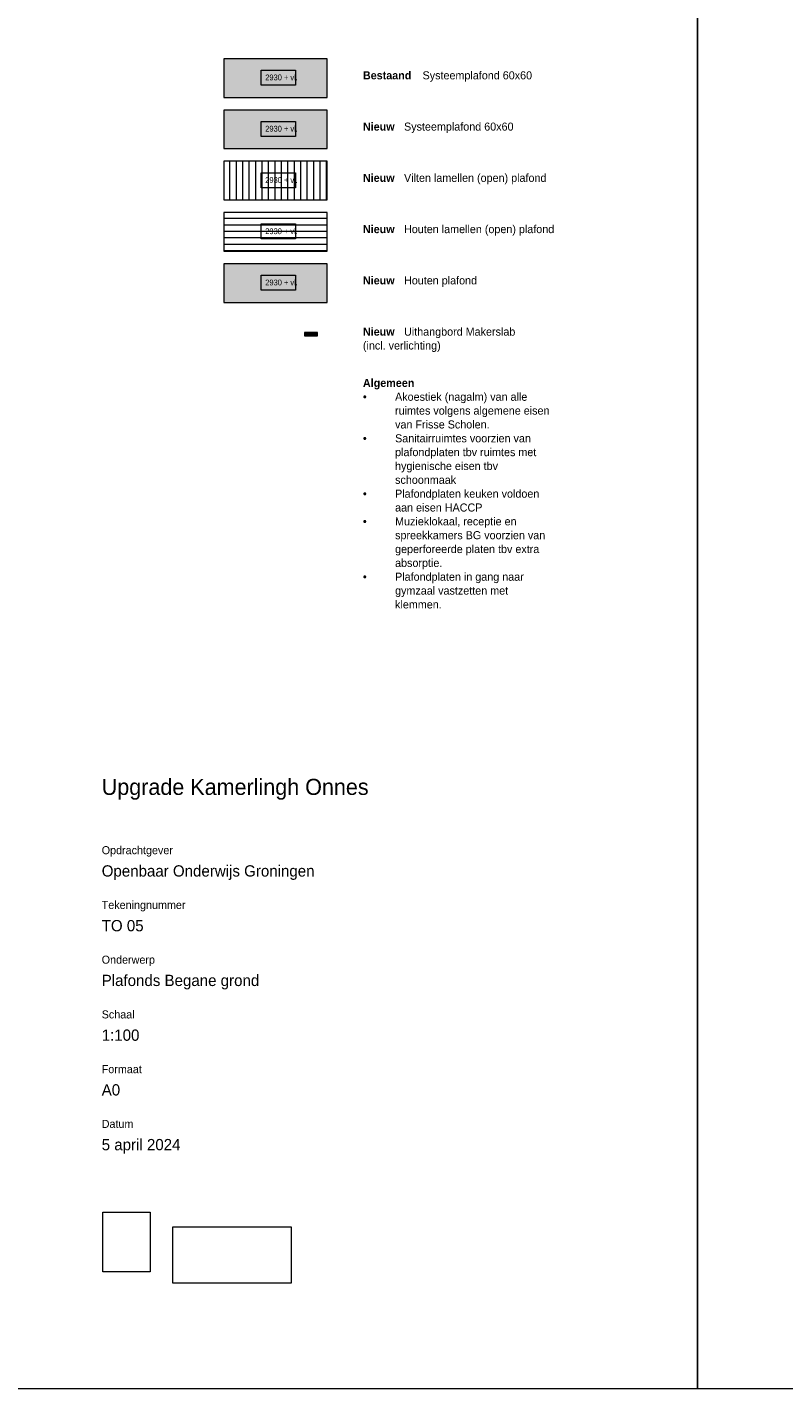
# Model space of a CAD drawing. Header units: millimetres. Extents: x 73705 to 433105, y 109410 to 279410.
# Tile 35 of 90: x 172696 to 196188, y 109410 to 151693. Entities that reach past the tile are written whole.
import ezdxf

# ---------------------------------------------------------------- set-up
doc = ezdxf.new("R2010")
doc.units = ezdxf.units.MM
doc.linetypes.add('Aligning Line', pattern=[3.2004, 1.6002, -1.6002])
for name, color, linetype, lineweight in [('A-DETL', 90, 'Continuous', 9), ('A-DETL-GENF', 92, 'Continuous', 9), ('A-DETL-THIN', 151, 'Continuous', 9), ('G-ANNO-REFR', 1, 'Aligning Line', 9), ('G-ANNO-TEXT', 231, 'Continuous', 9)]:
    doc.layers.add(name, color=color, linetype=linetype, lineweight=lineweight)
doc.styles.add('Arial Narrow_B', font='ARIALN.TTF', dxfattribs={"width": 0.9, "height": 180})
doc.styles.add('Montserrat', font='Montserrat-Regular.ttf', dxfattribs={"height": 250})
doc.styles.add('Montserrat Medium', font='txt', dxfattribs={"height": 500})
doc.styles.add('Montserrat_1', font='Montserrat-Regular.ttf', dxfattribs={"height": 350})
doc.styles.add('Montserrat_B', font='Montserrat-Bold.ttf', dxfattribs={"height": 250})
picture_1 = doc.add_image_def('image1.jpg', size_in_pixel=(2000, 2524))
picture_2 = doc.add_image_def('image2.jpg', size_in_pixel=(472, 225))

msp = doc.modelspace()

# ---------------------------------------------------------------- hatches: boundary and pattern name
at = {"layer": 'A-DETL-GENF'}
for color, points in [(10, [(182004.3, 149513.7), (182004.3, 150713.7), (178804.9, 150713.7), (178804.9, 149513.7)]), (10, [(182004.3, 147921.8), (182004.3, 149121.8), (178804.9, 149121.8), (178804.9, 147921.8)]), (9, [(182004.3, 143145.9), (182004.3, 144345.9), (178804.9, 144345.9), (178804.9, 143145.9)]), (230, [(181704.8, 142110.2), (181704.8, 142210.2), (181304.8, 142210.2), (181304.8, 142110.2)])]:
    msp.add_hatch(color=color, dxfattribs=at).paths.add_polyline_path(points)
h = msp.add_hatch(dxfattribs=at)
h.set_pattern_fill('FP_2', color=27, style=0, pattern_type=2)
h.set_pattern_definition([(90, (352990.5, -123639.95), (-200, 1e-14), [])])
h.paths.add_polyline_path([(182004.3, 146329.8), (182004.3, 147529.8), (178804.9, 147529.8), (178804.9, 146329.8)])
h = msp.add_hatch(dxfattribs=at)
h.set_pattern_fill('FP_1', color=27, style=0, pattern_type=2)
h.set_pattern_definition([(0, (352990.5, -123639.95), (0, 200), [])])
h.paths.add_polyline_path([(182004.3, 144737.8), (182004.3, 145937.8), (178804.9, 145937.8), (178804.9, 144737.8)])

# ---------------------------------------------------------------- linework, layer by layer
at = {"layer": 'A-DETL'}
for p, q in [((193504.8, 194410.2), (193504.8, 109410.2)), ((193504.8, 109410.2), (193504.8, 194410.2)), ((182004.3, 149121.8), (178804.9, 149121.8)), ((178804.9, 149121.8), (178804.9, 147921.8)), ((182004.3, 147921.8), (182004.3, 149121.8)), ((178804.9, 147921.8), (182004.3, 147921.8)), ((182004.3, 147529.8), (178804.9, 147529.8)), ((178804.9, 147529.8), (178804.9, 146329.8)), ((182004.3, 146329.8), (182004.3, 147529.8)), ((178804.9, 146329.8), (182004.3, 146329.8)), ((182004.3, 145937.8), (178804.9, 145937.8)), ((178804.9, 145937.8), (178804.9, 144737.8)), ((182004.3, 144737.8), (182004.3, 145937.8)), ((178804.9, 144737.8), (182004.3, 144737.8)), ((182004.3, 144345.9), (178804.9, 144345.9)), ((178804.9, 144345.9), (178804.9, 143145.9)), ((182004.3, 143145.9), (182004.3, 144345.9)), ((178804.9, 143145.9), (182004.3, 143145.9)), ((193504.8, 109410.2), (73704.8, 109410.2)), ((313304.8, 109410.2), (193504.8, 109410.2))]:
    msp.add_line(p, q, dxfattribs=at)
at = {"layer": 'A-DETL-THIN'}
for p, q in [((182004.3, 150713.7), (178804.9, 150713.7)), ((178804.9, 150713.7), (178804.9, 149513.7)), ((182004.3, 149513.7), (182004.3, 150713.7)), ((178804.9, 149513.7), (182004.3, 149513.7)), ((181704.8, 142210.2), (181304.8, 142210.2)), ((181304.8, 142210.2), (181304.8, 142110.2)), ((181304.8, 142110.2), (181704.8, 142110.2)), ((181704.8, 142110.2), (181704.8, 142210.2))]:
    msp.add_line(p, q, dxfattribs=at)
at = {"layer": 'G-ANNO-TEXT', "color": 134, "flags": 128}
msp.add_lwpolyline([(181022.8, 149893.8), (179963.4, 149893.8), (179963.4, 150358.8), (181022.8, 150358.8)], close=True, dxfattribs=at)
at = {"layer": 'G-ANNO-TEXT', "color": 150, "flags": 128}
for points in [[(181022.8, 148301.8), (179963.4, 148301.8), (179963.4, 148766.8), (181022.8, 148766.8)], [(181022.8, 146709.9), (179963.4, 146709.9), (179963.4, 147174.9), (181022.8, 147174.9)], [(181022.8, 145117.9), (179963.4, 145117.9), (179963.4, 145582.9), (181022.8, 145582.9)], [(181022.8, 143525.9), (179963.4, 143525.9), (179963.4, 143990.9), (181022.8, 143990.9)]]:
    msp.add_lwpolyline(points, close=True, dxfattribs=at)

# ---------------------------------------------------------------- texts
at = {"layer": 'G-ANNO-TEXT', "color": 134, "insert": (180087.4, 150223.9), "char_height": 180, "width": 974.05, "attachment_point": 1, "style": 'Arial Narrow_B'}
msp.add_mtext('2930 + vl.', dxfattribs=at)
at = {"layer": 'G-ANNO-TEXT', "color": 7, "attachment_point": 1}
for s, insert, char_height, width, style in [('Bestaand ', (183119.5, 150324.2), 250, 2244.725, 'Montserrat_B'), ('Systeemplafond 60x60 ', (184971.6, 150324.2), 250, 5002.53, 'Montserrat'), ('Nieuw ', (183119.5, 148732.2), 250, 1547.257, 'Montserrat_B'), ('Systeemplafond 60x60 ', (184396.1, 148732.2), 250, 5002.53, 'Montserrat'), ('Nieuw ', (183119.5, 147140.2), 250, 1547.257, 'Montserrat_B'), ('Vilten lamellen (open) plafond', (184396.1, 147140.2), 250, 6421.517, 'Montserrat'), ('Nieuw ', (183119.5, 145548.2), 250, 1547.257, 'Montserrat_B'), ('Houten lamellen (open) plafond', (184396.1, 145548.2), 250, 6798.31, 'Montserrat'), ('Nieuw ', (183119.5, 143956.3), 250, 1547.257, 'Montserrat_B'), ('Houten plafond', (184396.1, 143956.3), 250, 3367.088, 'Montserrat'), ('Nieuw ', (183119.5, 142364.3), 250, 1547.257, 'Montserrat_B'), ('Uithangbord Makerslab ', (184396.1, 142364.3), 250, 5170.884, 'Montserrat'), ('(incl. verlichting)', (183119.5, 141934.4), 250, 3503.374, 'Montserrat'), ('Algemeen', (183119.5, 140772.3), 250, 2292.826, 'Montserrat_B'), ('•', (183119.5, 140342.4), 250, 1210.485, 'Montserrat'), ('Akoestiek (nagalm) van alle ', (184118.3, 140342.4), 250, 5948.521, 'Montserrat'), ('ruimtes volgens algemene eisen ', (184118.3, 139912.4), 250, 7038.816, 'Montserrat'), ('van Frisse Scholen.', (184118.3, 139482.5), 250, 4024.471, 'Montserrat'), ('•', (183119.5, 139052.5), 250, 1210.485, 'Montserrat'), ('Sanitairruimtes voorzien van ', (184118.3, 139052.5), 250, 6189.027, 'Montserrat'), ('plafondplaten tbv ruimtes met ', (184118.3, 138622.6), 250, 6694.091, 'Montserrat'), ('hygienische eisen tbv ', (184118.3, 138192.6), 250, 4729.956, 'Montserrat'), ('schoonmaak', (184118.3, 137762.7), 250, 2757.805, 'Montserrat'), ('•', (183119.5, 137332.7), 250, 1210.485, 'Montserrat'), ('Plafondplaten keuken voldoen ', (184118.3, 137332.7), 250, 6670.04, 'Montserrat'), ('aan eisen HACCP', (184118.3, 136902.8), 250, 3695.779, 'Montserrat'), ('•', (183119.5, 136472.8), 250, 1210.485, 'Montserrat'), ('Muzieklokaal, receptie en ', (184118.3, 136472.8), 250, 5507.593, 'Montserrat'), ('spreekkamers BG voorzien van ', (184118.3, 136042.9), 250, 6694.091, 'Montserrat'), ('geperforeerde platen tbv extra ', (184118.3, 135613), 250, 6654.006, 'Montserrat'), ('absorptie.', (184118.3, 135183), 250, 2100.421, 'Montserrat'), ('•', (183119.5, 134753.1), 250, 1210.485, 'Montserrat'), ('Plafondplaten in gang naar ', (184118.3, 134753.1), 250, 5940.504, 'Montserrat'), ('gymzaal vastzetten met ', (184118.3, 134323.1), 250, 5251.053, 'Montserrat'), ('klemmen.', (184118.3, 133893.2), 250, 2156.539, 'Montserrat'), ('Upgrade Kamerlingh Onnes', (175008.4, 128351.8), 500, 12498.308, 'Montserrat Medium'), ('Opdrachtgever', (175008.4, 126261), 250, 3254.851, 'Montserrat'), ('Openbaar Onderwijs Groningen', (175008.4, 125667.2), 350, 9676.368, 'Montserrat_1'), ('Tekeningnummer', (175008.4, 124561), 250, 3888.184, 'Montserrat'), ('TO 05', (175008.4, 123967.2), 350, 1747.679, 'Montserrat_1'), ('Onderwerp', (175008.4, 122861), 250, 2445.147, 'Montserrat'), ('Plafonds Begane grond', (175008.4, 122267.2), 350, 7151.052, 'Montserrat_1'), ('Schaal', (175008.4, 121161), 250, 1402.953, 'Montserrat'), ('1:100', (175008.4, 120567.2), 350, 1362.869, 'Montserrat_1'), ('Formaat', (175008.4, 119461), 250, 1827.848, 'Montserrat'), ('A0', (175008.4, 118867.2), 350, 833.755, 'Montserrat_1'), ('Datum', (175008.4, 117761), 250, 1515.189, 'Montserrat'), ('5 april 2024', (175008.4, 117167.2), 350, 3471.307, 'Montserrat_1')]:
    msp.add_mtext(s, dxfattribs=dict(at, insert=insert, char_height=char_height, width=width, style=style))
at = {"layer": 'G-ANNO-TEXT', "color": 150, "char_height": 180, "width": 974.05, "attachment_point": 1, "style": 'Arial Narrow_B'}
for insert in [(180087.4, 148631.9), (180087.4, 147040), (180087.4, 145448), (180087.4, 143856)]:
    msp.add_mtext('2930 + vl.', dxfattribs=dict(at, insert=insert))

# ---------------------------------------------------------------- pictures from other files: only their frames are drawn
at = {"layer": 'G-ANNO-REFR'}
image = msp.add_image(picture_1, insert=(175038.1, 113038.4), size_in_units=(1470.2, 1855.4), dxfattribs=at)
image.dxf.flags = 7
image = msp.add_image(picture_2, insert=(177217.1, 112690.9), size_in_units=(3676.9, 1752.8), dxfattribs=at)
image.dxf.flags = 7

doc.saveas('drawing.dxf')
